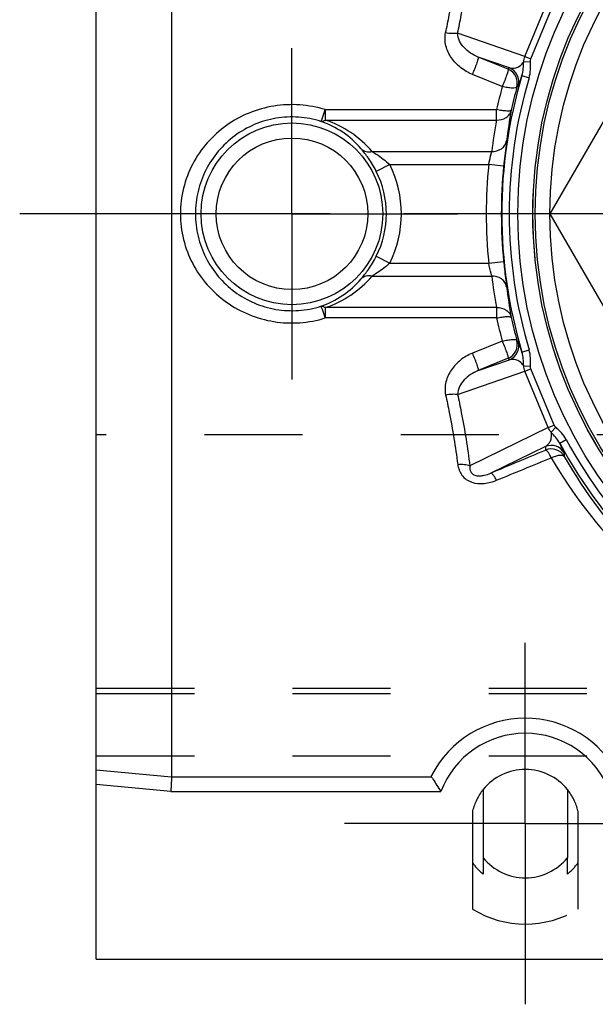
# Model space of a CAD drawing. Header units: millimetres. Extents: x 436 to 564, y 446 to 554.
# Tile 1 of 4: x 436 to 474, y 448 to 513. Entities that reach past the tile are written whole.
import ezdxf

# ---------------------------------------------------------------- set-up
doc = ezdxf.new("R2010")
doc.units = ezdxf.units.MM
doc.header["$LTSCALE"] = 65.185185
doc.linetypes.add('CENTER', pattern=[0.6, 0.375, -0.075, 0.075, -0.075])
doc.linetypes.add('HIDDEN', pattern=[0.2, 0.1, -0.1])
for name, color, linetype in [('ACHSEN_S', 7, 'CONTINUOUS'), ('FASEN', 7, 'CONTINUOUS'), ('KOERPER', 7, 'CONTINUOUS'), ('KONST.EL_MIT_GEO', 7, 'CONTINUOUS')]:
    doc.layers.add(name, color=color, linetype=linetype)

msp = doc.modelspace()

# ---------------------------------------------------------------- linework, layer by layer
at = {"layer": 'ACHSEN_S', "color": 2, "linetype": 'CENTER'}
msp.add_line((564.087, 500), (435.913, 500), dxfattribs=at)
at = {"layer": 'FASEN', "color": 7, "linetype": 'Continuous'}
for radius in [30, 29.843, 28.869]:
    msp.add_circle((500, 500), radius, dxfattribs=at)
at = {"layer": 'KOERPER', "color": 2, "linetype": 'CENTER'}
for q in [(454, 511), (443, 500), (454, 489), (465, 500)]:
    msp.add_line((454, 500), q, dxfattribs=at)
at = {"layer": 'KOERPER', "color": 8, "linetype": 'HIDDEN'}
for p, q in [((559, 485.329), (441, 485.329)), ((441, 464), (559, 464)), ((466, 460.343), (466, 453.821)), ((473, 460.343), (473, 453.821)), ((466.7, 457.237), (466.7, 456.148)), ((472.3, 456.148), (472.3, 457.237))]:
    msp.add_line(p, q, dxfattribs=at)
at = {"layer": 'KOERPER', "color": 7, "linetype": 'Continuous'}
for p, q in [((466.7, 461.763), (466.7, 457.237)), ((472.3, 461.763), (472.3, 457.237)), ((441, 450.5), (559, 450.5))]:
    msp.add_line(p, q, dxfattribs=at)
for start, end in [(38.94168, 141.05832), (218.94253, 321.05747)]:
    msp.add_arc((469.5, 459.5), 3.6, start, end, dxfattribs=at)
at = {"layer": 'KOERPER', "color": 8, "linetype": 'HIDDEN'}
for radius, start, end in [(3.6, 141.05832, 166.4638), (3.6, 13.5362, 38.94168), (4.368, 216.74252, 230.12868), (4.368, 309.87132, 323.25748)]:
    msp.add_arc((469.5, 459.5), radius, start, end, dxfattribs=at)
at = {"layer": 'KONST.EL_MIT_GEO', "color": 7, "linetype": 'Continuous'}
for p, q in [((441, 450.5), (441, 549.5)), ((446, 537.41), (446, 462.59)), ((485.566, 525), (471.132, 500)), ((469.473, 510.452), (471.024, 514.195)), ((469.873, 510.286), (471.424, 514.029)), ((469.473, 510.452), (465.006, 511.994)), ((468.449, 509.695), (466.366, 510.414)), ((468.356, 509.596), (466.366, 510.414)), ((469.401, 510.104), (469.84, 510.111)), ((469.473, 510.452), (469.873, 510.286)), ((467.974, 508.459), (465.983, 509.256)), ((469.274, 509.178), (469.753, 509.035)), ((456.213, 506.918), (467.593, 506.918)), ((456.214, 506.918), (456.214, 506.228)), ((467.593, 506.228), (467.593, 506.918)), ((456.213, 506.228), (467.593, 506.228)), ((459.325, 504.134), (467.269, 504.134)), ((460.493, 503.268), (459.601, 502.819)), ((460.494, 503.268), (467.068, 503.268)), ((468.063, 503.169), (467.068, 503.268)), ((471.132, 500), (485.566, 475)), ((459.601, 497.181), (460.493, 496.732)), ((460.494, 496.732), (467.068, 496.732)), ((467.068, 496.732), (468.063, 496.831)), ((459.325, 495.866), (467.268, 495.866)), ((467.593, 493.772), (456.213, 493.772)), ((456.214, 493.772), (456.214, 493.082)), ((467.593, 493.772), (467.593, 493.082)), ((467.593, 493.082), (456.213, 493.082)), ((467.974, 491.541), (465.983, 490.744)), ((469.274, 490.822), (469.753, 490.965)), ((468.356, 490.404), (466.366, 489.586)), ((466.366, 489.586), (468.449, 490.305)), ((469.401, 489.896), (469.84, 489.889)), ((465.006, 488.006), (469.473, 489.548)), ((469.473, 489.548), (469.873, 489.714)), ((471.024, 485.805), (469.473, 489.548)), ((471.424, 485.971), (469.873, 489.714)), ((471.024, 485.805), (471.424, 485.971)), ((471.024, 485.805), (465.813, 483.268)), ((471.219, 485.508), (471.524, 485.824)), ((471.784, 484.764), (472.224, 485.001)), ((470.834, 484.545), (467.208, 482.78)), ((446, 462.591), (441, 463.052)), ((463.278, 462.59), (446, 462.59)), ((445.957, 461.643), (441, 462.101)), ((445.957, 461.643), (463.896, 461.643))]:
    msp.add_line(p, q, dxfattribs=at)
at = {"layer": 'KONST.EL_MIT_GEO', "color": 2, "linetype": 'CENTER'}
for q in [(469.5, 471.5), (457.5, 459.5), (481.5, 459.5), (469.5, 447.5)]:
    msp.add_line((469.5, 459.5), q, dxfattribs=at)
at = {"layer": 'KONST.EL_MIT_GEO', "color": 8, "linetype": 'HIDDEN'}
for p, q in [((441, 468.5), (559, 468.5)), ((441, 468.147), (559, 468.147))]:
    msp.add_line(p, q, dxfattribs=at)
at = {"layer": 'KONST.EL_MIT_GEO', "color": 7, "linetype": 'Continuous'}
for centre, radius in [((500, 500), 31), ((454, 500), 6.034), ((454, 500), 5.034)]:
    msp.add_circle(centre, radius, dxfattribs=at)
at = {"layer": 'KONST.EL_MIT_GEO', "color": 8, "linetype": 'HIDDEN'}
msp.add_circle((500, 500), 30, dxfattribs=at)
at = {"layer": 'KONST.EL_MIT_GEO', "color": 7, "linetype": 'Continuous'}
for centre, radius, start, end in [((501.222, 478.885), 44.982, 136.76933, 136.94148), ((467.973, 508.672), 1, 344.90137, 67.47535), ((468.065, 508.771), 1, 344.69506, 67.4751), ((500, 500), 32.067, 163.36807, 196.63193), ((500, 500), 31.567, 163.36806, 196.63194), ((499.01, 499.968), 32.177, 164.69988, 167.52591), ((500.495, 499.996), 32.66, 165.06655, 167.83142), ((500.492, 478.161), 43.711, 136.03409, 136.20706), ((500.03, 500.997), 32.006, 169.40875, 173.08772), ((453.996, 500.437), 6.017, 40.14092, 71.39533), ((453.998, 499.575), 7.012, 40.5568, 71.58114), ((499.97, 500.142), 32.944, 169.35428, 173.03929), ((454, 500), 7.269, 333.28477, 26.71528), ((500, 500), 33.094, 174.33268, 185.66738), ((500, 500), 32.094, 174.33267, 185.66733), ((454, 500), 6.27, 333.28454, 26.71546), ((453.996, 499.563), 6.017, 288.60597, 319.85834), ((453.998, 500.425), 7.012, 288.41903, 319.4433), ((500.311, 499.922), 33.291, 186.9987, 190.6455), ((500.031, 499.003), 32.007, 186.91234, 190.59132), ((498.955, 500.018), 32.12, 192.47159, 195.30263), ((500.467, 499.998), 32.631, 192.16742, 194.93464), ((467.973, 491.328), 1, 292.51952, 15.10376), ((468.065, 491.229), 1, 292.5249, 15.30495), ((500.494, 521.836), 43.711, 223.78883, 223.96182), ((501.222, 521.115), 44.982, 223.05852, 223.23067), ((471.217, 483.621), 1, 29.69505, 112.4751), ((500, 500), 32.067, 208.36793, 242.15303), ((500, 500), 31.567, 208.36808, 242.15303), ((515.81, 485.935), 44.997, 181.76936, 182.06599), ((471.225, 483.388), 1, 30.04563, 112.4803), ((515.805, 484.908), 43.727, 181.03765, 181.33574), ((499.734, 500.456), 33.019, 210.29557, 239.52981), ((500.315, 499.905), 32.452, 209.57162, 238.79177), ((469.5, 459.5), 7, 27.20783, 152.79217), ((469.5, 459.5), 6, 20.92763, 159.07222)]:
    msp.add_arc(centre, radius, start, end, dxfattribs=at)
at = {"layer": 'KONST.EL_MIT_GEO', "color": 8, "linetype": 'HIDDEN'}
msp.add_arc((469.5, 459.5), 6.671, 238.35425, 301.64575, dxfattribs=at)
at = {"layer": 'KONST.EL_MIT_GEO', "color": 7, "linetype": 'Continuous'}
for points, knots in [([(464.206, 512.021), (464.291, 512.41), (464.611, 513.941), (464.866, 515.486), (465.013, 516.642)], [0, 0, 0, 0, 0.254564, 1, 1, 1, 1]), ([(465.006, 511.994), (465.091, 512.393), (465.411, 513.963), (465.666, 515.547), (465.813, 516.732)], [0, 0, 0, 0, 0.25456, 1, 1, 1, 1]), ([(465.983, 509.256), (465.704, 509.368), (465.18, 509.673), (464.56, 510.329), (464.174, 511.135), (464.144, 511.74), (464.206, 512.021)], [0, 0, 0, 0, 0.254879, 0.507075, 0.755508, 1, 1, 1, 1]), ([(465.006, 511.994), (464.892, 511.966), (464.62, 511.959), (464.354, 511.992), (464.206, 512.021)], [0, 0, 0, 0, 0.43591, 1, 1, 1, 1]), ([(466.366, 510.414), (466.19, 510.483), (465.857, 510.66), (465.431, 511.019), (465.105, 511.456), (464.997, 511.816), (465.006, 511.994)], [0, 0, 0, 0, 0.258731, 0.510729, 0.756801, 1, 1, 1, 1]), ([(466.366, 510.414), (466.375, 510.405), (466.371, 510.359), (466.359, 510.286), (466.326, 510.168), (466.28, 510.02), (466.219, 509.846), (466.122, 509.587), (466.041, 509.389), (465.983, 509.256)], [0, 0, 0, 0, 0.030357, 0.095697, 0.194913, 0.323752, 0.476254, 0.645156, 1, 1, 1, 1]), ([(468.449, 509.695), (468.587, 509.659), (468.833, 509.66), (469.168, 509.822), (469.327, 509.991), (469.401, 510.104)], [0, 0, 0, 0, 0.388837, 0.632045, 1, 1, 1, 1]), ([(469.274, 509.178), (469.32, 509.328), (469.372, 509.638), (469.379, 509.95), (469.401, 510.104)], [0, 0, 0, 0, 0.502486, 1, 1, 1, 1]), ([(469.753, 509.035), (469.805, 509.208), (469.848, 509.479), (469.852, 509.84), (469.842, 510.021), (469.84, 510.111)], [0, 0, 0, 0, 0.499507, 0.749725, 1, 1, 1, 1]), ([(468.356, 509.596), (468.365, 509.589), (468.359, 509.543), (468.346, 509.473), (468.314, 509.356), (468.267, 509.212), (468.207, 509.042), (468.112, 508.786), (468.028, 508.592), (467.974, 508.459)], [0, 0, 0, 0, 0.02978, 0.094493, 0.193264, 0.321715, 0.47404, 0.64313, 1, 1, 1, 1]), ([(469.03, 508.507), (469.044, 508.521), (469.066, 508.581), (469.115, 508.702), (469.185, 508.91), (469.241, 509.077), (469.274, 509.178)], [0, 0, 0, 0, 0.080954, 0.259454, 0.55439, 1, 1, 1, 1]), ([(468.939, 508.412), (468.927, 508.378), (468.802, 508.342), (468.606, 508.346), (468.307, 508.383), (468.09, 508.426), (467.974, 508.459)], [0, 0, 0, 0, 0.108217, 0.324284, 0.634293, 1, 1, 1, 1]), ([(456.213, 506.918), (455.665, 507.086), (454.527, 507.297), (452.796, 507.22), (451.128, 506.754), (449.611, 505.922), (448.326, 504.765), (447.346, 503.34), (446.731, 501.722), (446.591, 500.572), (446.591, 500)], [0, 0, 0, 0, 0.125188, 0.250432, 0.375542, 0.500421, 0.62516, 0.749942, 0.874895, 1, 1, 1, 1]), ([(455.916, 506.14), (455.967, 506.205), (456.057, 506.476), (456.156, 506.732), (456.214, 506.918)], [0, 0, 0, 0, 0.298425, 1, 1, 1, 1]), ([(468.57, 506.88), (468.565, 506.868), (468.534, 506.847), (468.472, 506.829), (468.378, 506.824), (468.202, 506.825), (467.936, 506.856), (467.712, 506.89), (467.593, 506.918)], [0, 0, 0, 0, 0.037279, 0.102802, 0.196698, 0.318792, 0.631502, 1, 1, 1, 1]), ([(467.593, 506.228), (467.811, 506.217), (468.151, 506.3), (468.461, 506.594), (468.547, 506.783), (468.57, 506.88)], [0, 0, 0, 0, 0.519018, 0.764047, 1, 1, 1, 1]), ([(455.916, 506.14), (455.438, 506.29), (454.442, 506.478), (452.927, 506.403), (451.473, 505.977), (450.16, 505.225), (449.059, 504.19), (448.227, 502.928), (447.708, 501.506), (447.59, 500.501), (447.59, 500)], [0, 0, 0, 0, 0.125232, 0.250542, 0.375659, 0.500464, 0.625098, 0.74982, 0.874801, 1, 1, 1, 1]), ([(456.214, 506.228), (456.189, 506.209), (456.102, 506.152), (455.988, 506.122), (455.916, 506.14)], [0, 0, 0, 0, 0.29393, 1, 1, 1, 1]), ([(467.269, 504.134), (467.496, 504.127), (467.85, 504.223), (468.161, 504.544), (468.24, 504.747), (468.257, 504.849)], [0, 0, 0, 0, 0.519038, 0.764259, 1, 1, 1, 1]), ([(468.257, 504.849), (468.245, 504.747), (468.174, 504.188), (468.109, 503.628), (468.063, 503.169)], [0, 0, 0, 0, 0.181818, 1, 1, 1, 1]), ([(458.596, 504.316), (458.683, 504.229), (458.924, 504.099), (459.192, 504.106), (459.325, 504.134)], [0, 0, 0, 0, 0.476285, 1, 1, 1, 1]), ([(459.601, 502.819), (459.447, 503.124), (459.137, 503.643), (458.764, 504.117), (458.596, 504.316)], [0, 0, 0, 0, 0.567138, 1, 1, 1, 1]), ([(459.325, 504.134), (459.419, 504.079), (459.834, 503.829), (460.226, 503.534), (460.493, 503.268)], [0, 0, 0, 0, 0.223931, 1, 1, 1, 1]), ([(467.068, 503.268), (467.085, 503.354), (467.146, 503.644), (467.219, 503.932), (467.269, 504.134)], [0, 0, 0, 0, 0.296653, 1, 1, 1, 1]), ([(446.591, 500), (446.591, 499.428), (446.731, 498.278), (447.346, 496.66), (448.326, 495.235), (449.611, 494.078), (451.128, 493.246), (452.796, 492.78), (454.527, 492.703), (455.665, 492.914), (456.213, 493.082)], [0, 0, 0, 0, 0.125104, 0.250055, 0.374836, 0.499576, 0.624456, 0.749566, 0.874811, 1, 1, 1, 1]), ([(447.59, 500), (447.59, 499.499), (447.708, 498.494), (448.227, 497.072), (449.059, 495.81), (450.16, 494.775), (451.473, 494.023), (452.927, 493.597), (454.442, 493.522), (455.438, 493.71), (455.916, 493.86)], [0, 0, 0, 0, 0.125197, 0.250176, 0.374898, 0.499533, 0.624338, 0.749456, 0.874767, 1, 1, 1, 1]), ([(458.596, 495.684), (458.764, 495.883), (459.137, 496.357), (459.447, 496.876), (459.601, 497.181)], [0, 0, 0, 0, 0.432866, 1, 1, 1, 1]), ([(460.493, 496.732), (460.401, 496.64), (460.04, 496.314), (459.632, 496.045), (459.325, 495.866)], [0, 0, 0, 0, 0.267939, 1, 1, 1, 1]), ([(467.269, 495.866), (467.256, 495.919), (467.183, 496.207), (467.115, 496.495), (467.068, 496.732)], [0, 0, 0, 0, 0.185775, 1, 1, 1, 1]), ([(468.063, 496.831), (468.08, 496.662), (468.138, 496.101), (468.21, 495.542), (468.257, 495.151)], [0, 0, 0, 0, 0.300791, 1, 1, 1, 1]), ([(459.325, 495.866), (459.192, 495.894), (458.924, 495.901), (458.683, 495.771), (458.596, 495.684)], [0, 0, 0, 0, 0.523723, 1, 1, 1, 1]), ([(468.257, 495.151), (468.24, 495.253), (468.161, 495.456), (467.85, 495.777), (467.496, 495.873), (467.269, 495.866)], [0, 0, 0, 0, 0.235739, 0.48096, 1, 1, 1, 1]), ([(455.916, 493.86), (455.938, 493.866), (456.045, 493.875), (456.148, 493.822), (456.214, 493.772)], [0, 0, 0, 0, 0.218891, 1, 1, 1, 1]), ([(456.214, 493.082), (456.175, 493.181), (456.134, 493.33), (456.067, 493.514), (456.024, 493.628), (455.988, 493.721), (455.958, 493.793), (455.936, 493.833), (455.924, 493.859), (455.916, 493.86)], [0, 0, 0, 0, 0.383993, 0.553199, 0.700522, 0.821766, 0.913425, 0.972877, 1, 1, 1, 1]), ([(467.593, 493.772), (467.811, 493.783), (468.151, 493.7), (468.461, 493.406), (468.547, 493.217), (468.57, 493.12)], [0, 0, 0, 0, 0.519019, 0.764048, 1, 1, 1, 1]), ([(467.593, 493.082), (467.712, 493.11), (467.936, 493.144), (468.202, 493.175), (468.378, 493.176), (468.472, 493.171), (468.534, 493.153), (468.565, 493.132), (468.57, 493.12)], [0, 0, 0, 0, 0.368498, 0.681208, 0.803302, 0.897198, 0.962721, 1, 1, 1, 1]), ([(467.974, 491.541), (468.09, 491.574), (468.307, 491.617), (468.606, 491.654), (468.802, 491.658), (468.927, 491.622), (468.939, 491.588)], [0, 0, 0, 0, 0.365707, 0.675716, 0.891783, 1, 1, 1, 1]), ([(467.974, 491.541), (468.028, 491.408), (468.112, 491.214), (468.207, 490.958), (468.267, 490.788), (468.314, 490.644), (468.346, 490.527), (468.359, 490.457), (468.365, 490.411), (468.356, 490.404)], [0, 0, 0, 0, 0.35687, 0.52596, 0.678285, 0.806736, 0.905507, 0.97022, 1, 1, 1, 1]), ([(469.274, 490.822), (469.241, 490.923), (469.185, 491.09), (469.115, 491.298), (469.066, 491.419), (469.044, 491.479), (469.03, 491.493)], [0, 0, 0, 0, 0.44561, 0.740546, 0.919046, 1, 1, 1, 1]), ([(465.983, 490.744), (465.704, 490.632), (465.18, 490.327), (464.56, 489.671), (464.174, 488.865), (464.144, 488.26), (464.206, 487.979)], [0, 0, 0, 0, 0.254879, 0.507079, 0.755512, 1, 1, 1, 1]), ([(465.983, 490.744), (466.041, 490.611), (466.122, 490.413), (466.219, 490.154), (466.28, 489.98), (466.326, 489.832), (466.359, 489.714), (466.371, 489.641), (466.375, 489.595), (466.366, 489.586)], [0, 0, 0, 0, 0.354844, 0.523747, 0.676249, 0.805088, 0.904303, 0.969643, 1, 1, 1, 1]), ([(469.401, 489.896), (469.379, 490.05), (469.372, 490.362), (469.32, 490.672), (469.274, 490.822)], [0, 0, 0, 0, 0.497514, 1, 1, 1, 1]), ([(469.84, 489.889), (469.842, 489.979), (469.852, 490.16), (469.848, 490.521), (469.805, 490.792), (469.753, 490.965)], [0, 0, 0, 0, 0.250275, 0.500493, 1, 1, 1, 1]), ([(469.401, 489.896), (469.327, 490.009), (469.168, 490.178), (468.833, 490.34), (468.587, 490.341), (468.449, 490.305)], [0, 0, 0, 0, 0.367955, 0.611162, 1, 1, 1, 1]), ([(466.366, 489.586), (466.19, 489.517), (465.857, 489.34), (465.431, 488.981), (465.105, 488.544), (464.996, 488.184), (465.006, 488.006)], [0, 0, 0, 0, 0.25873, 0.51073, 0.756806, 1, 1, 1, 1]), ([(464.206, 487.979), (464.354, 488.008), (464.62, 488.041), (464.892, 488.034), (465.006, 488.006)], [0, 0, 0, 0, 0.56409, 1, 1, 1, 1]), ([(464.206, 487.979), (464.291, 487.59), (464.611, 486.059), (464.866, 484.514), (465.013, 483.358)], [0, 0, 0, 0, 0.254564, 1, 1, 1, 1]), ([(465.006, 488.006), (465.091, 487.607), (465.411, 486.037), (465.666, 484.453), (465.813, 483.268)], [0, 0, 0, 0, 0.25456, 1, 1, 1, 1]), ([(470.834, 484.545), (470.958, 484.617), (471.131, 484.792), (471.254, 485.144), (471.247, 485.376), (471.219, 485.508)], [0, 0, 0, 0, 0.388844, 0.632052, 1, 1, 1, 1]), ([(471.784, 484.764), (471.71, 484.902), (471.527, 485.158), (471.312, 485.384), (471.219, 485.508)], [0, 0, 0, 0, 0.502486, 1, 1, 1, 1]), ([(472.224, 485.001), (472.138, 485.16), (471.977, 485.382), (471.724, 485.64), (471.589, 485.761), (471.524, 485.824)], [0, 0, 0, 0, 0.499507, 0.749725, 1, 1, 1, 1]), ([(472.086, 484.116), (472.085, 484.136), (472.059, 484.194), (472.008, 484.314), (471.91, 484.511), (471.831, 484.669), (471.784, 484.764)], [0, 0, 0, 0, 0.080949, 0.259435, 0.554347, 1, 1, 1, 1]), ([(471.225, 483.799), (471.185, 483.872), (471.118, 484.004), (471.01, 484.17), (470.93, 484.269), (470.865, 484.317), (470.842, 484.312)], [0, 0, 0, 0, 0.37976, 0.684349, 0.892378, 1, 1, 1, 1]), ([(471.225, 483.799), (471.32, 483.843), (471.5, 483.918), (471.755, 483.976), (471.956, 483.983), (472.066, 483.927), (472.091, 483.889)], [0, 0, 0, 0, 0.344568, 0.635697, 0.85252, 1, 1, 1, 1]), ([(465.013, 483.358), (465.161, 483.373), (465.433, 483.376), (465.703, 483.32), (465.813, 483.268)], [0, 0, 0, 0, 0.55237, 1, 1, 1, 1]), ([(465.013, 483.358), (465.045, 483.104), (465.187, 482.716), (465.57, 482.346), (466.069, 482.095), (466.788, 482.046), (467.332, 482.198), (467.59, 482.304)], [0, 0, 0, 0, 0.23585, 0.358573, 0.48509, 0.742753, 1, 1, 1, 1]), ([(465.813, 483.268), (465.797, 483.134), (465.816, 482.901), (466.032, 482.674), (466.274, 482.594), (466.527, 482.589), (466.844, 482.639), (467.067, 482.718), (467.208, 482.78)], [0, 0, 0, 0, 0.218447, 0.344919, 0.483616, 0.620353, 0.751309, 1, 1, 1, 1]), ([(467.59, 482.304), (467.554, 482.374), (467.485, 482.496), (467.379, 482.65), (467.297, 482.745), (467.231, 482.785), (467.208, 482.78)], [0, 0, 0, 0, 0.376996, 0.678769, 0.886591, 1, 1, 1, 1]), ([(446, 462.59), (446, 462.542), (445.991, 462.421), (445.979, 462.105), (445.965, 461.837), (445.956, 461.643)], [0, 0, 0, 0, 0.151773, 0.384921, 1, 1, 1, 1]), ([(463.278, 462.59), (463.268, 462.606), (463.255, 462.645), (463.266, 462.684), (463.275, 462.701)], [0, 0, 0, 0, 0.500793, 1, 1, 1, 1]), ([(463.278, 462.59), (463.311, 462.537), (463.511, 462.218), (463.717, 461.902), (463.896, 461.643)], [0, 0, 0, 0, 0.165204, 1, 1, 1, 1])]:
    msp.add_open_spline(points, degree=3, knots=knots, dxfattribs=at)
for points in [[(469.401, 510.104), (469.404, 510.222), (469.429, 510.342), (469.473, 510.452)], [(469.84, 510.111), (469.839, 510.171), (469.851, 510.232), (469.873, 510.286)], [(469.473, 489.548), (469.429, 489.658), (469.404, 489.778), (469.401, 489.896)], [(469.873, 489.714), (469.851, 489.768), (469.839, 489.829), (469.84, 489.889)], [(471.524, 485.824), (471.481, 485.865), (471.446, 485.916), (471.424, 485.971)], [(471.219, 485.508), (471.137, 485.594), (471.07, 485.696), (471.024, 485.805)], [(467.208, 482.78), (468.419, 483.291), (469.631, 483.802), (470.842, 484.312)], [(467.59, 482.304), (468.802, 482.803), (470.013, 483.301), (471.225, 483.799)]]:
    msp.add_open_spline(points, degree=3, dxfattribs=at)

doc.saveas('drawing.dxf')
